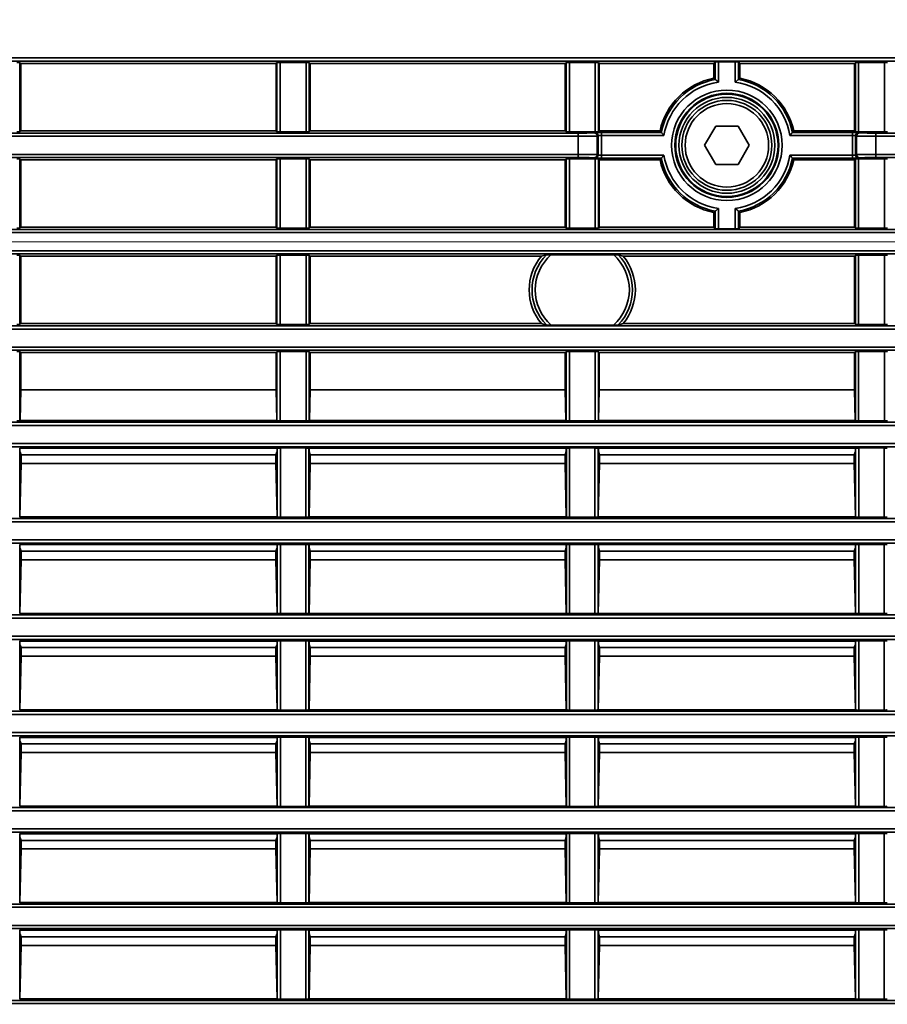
# Model space of a CAD drawing. Header units: millimetres. Extents: x 0 to 1118, y 0 to 864.
# Tile 222 of 250: x 993 to 1010, y 482 to 501. Entities that reach past the tile are written whole.
import ezdxf

# ---------------------------------------------------------------- set-up
doc = ezdxf.new("R2010")
doc.units = ezdxf.units.MM
doc.styles.add('SLDTEXTSTYLE0', font='TXT', dxfattribs={"width": 0.605})
doc.dimstyles.new('SLDDIMSTYLE3', dxfattribs={"dimtxt": 4.233333, "dimasz": 4.572, "dimexe": 0, "dimexo": 0.0625, "dimgap": 1.058333, "dimtad": 0, "dimtih": 1, "dimtoh": 1, "dimdec": 1, "dimlfac": 4, "dimrnd": 1e-09, "dimzin": 4, "dimdsep": 46, "dimtxsty": 'SLDTEXTSTYLE0', "dimsah": 1, "dimcen": 0.09, "dimadec": 0, "dimazin": 1, "dimtfac": 1, "dimtofl": 0, "dimtmove": 0, "dimatfit": 3, "dimfxl": 1, "dimfrac": 2, "dimtolj": 1, "dimtzin": 12, "dimarcsym": 0})

# ---------------------------------------------------------------- blocks, each defined once
blk = doc.blocks.new('_D_21')
at = {"color": 7, "linetype": 'Continuous', "lineweight": 0}
for p, q in [((934.937, 497.024), (1079.54, 497.024)), ((1077.94, 497.024), (1077.94, 476.868)), ((1085.54, 475.898), (1084.084, 475.898)), ((1084.084, 475.898), (1084.084, 469.401)), ((1093.624, 475.898), (1095.079, 475.898)), ((1095.079, 475.898), (1095.079, 469.401)), ((1084.084, 469.401), (1085.54, 469.401)), ((1095.079, 469.401), (1093.624, 469.401)), ((1077.94, 448.274), (1077.94, 468.431)), ((934.937, 448.274), (1079.54, 448.274))]:
    blk.add_line(p, q, dxfattribs=at)
at = {"color": 7, "linetype": 'Continuous', "lineweight": 18}
for points in [[(1077.94, 497.024), (1077.178, 492.452), (1078.702, 492.452)], [(1077.94, 448.274), (1078.702, 452.846), (1077.178, 452.846)]]:
    blk.add_solid(points, dxfattribs=at)
at = {"color": 7, "linetype": 'Continuous', "lineweight": 18, "char_height": 4.2333, "attachment_point": 1, "style": 'SLDTEXTSTYLE0'}
for s, insert in [('3X', (1059.346, 474.858)), ('195.0', (1068.077, 474.858)), ('7.7', (1085.54, 474.858))]:
    blk.add_mtext(s, dxfattribs=dict(at, insert=insert))
blk = doc.blocks.new('_D_28')
at = {"color": 7, "linetype": 'Continuous', "lineweight": 0}
for p, q in [((1025.311, 520.499), (1023.856, 520.499)), ((1023.856, 520.499), (1023.856, 514.002)), ((1033.396, 520.499), (1034.851, 520.499)), ((1034.851, 520.499), (1034.851, 514.002)), ((989.587, 498.624), (989.587, 518.851)), ((1045.837, 498.624), (1045.837, 518.851)), ((989.587, 517.25), (998.149, 517.25)), ((1045.837, 517.25), (1037.275, 517.25)), ((1023.856, 514.002), (1025.311, 514.002)), ((1034.851, 514.002), (1033.396, 514.002))]:
    blk.add_line(p, q, dxfattribs=at)
at = {"color": 7, "linetype": 'Continuous', "lineweight": 18}
for points in [[(989.587, 517.25), (994.159, 516.488), (994.159, 518.012)], [(1045.837, 517.25), (1041.265, 518.012), (1041.265, 516.488)]]:
    blk.add_solid(points, dxfattribs=at)
at = {"color": 7, "linetype": 'Continuous', "lineweight": 18, "char_height": 4.2333, "attachment_point": 1, "style": 'SLDTEXTSTYLE0'}
for s, insert in [('2X', (999.118, 519.459)), ('225.0', (1007.849, 519.459)), ('8.9', (1025.311, 519.459))]:
    blk.add_mtext(s, dxfattribs=dict(at, insert=insert))

msp = doc.modelspace()

# ---------------------------------------------------------------- linework, layer by layer
at = {"color": 7, "linetype": 'Continuous', "lineweight": 35}
for p, q in [((930.212, 500.598), (1048.962, 500.598)), ((1048.962, 500.536), (930.212, 500.536)), ((992.713, 500.509), (992.729, 500.493)), ((992.713, 500.509), (992.713, 499.164)), ((997.695, 500.493), (992.729, 500.493)), ((992.729, 500.493), (992.729, 499.18)), ((997.695, 500.493), (997.711, 500.509)), ((997.695, 499.18), (997.695, 500.493)), ((997.711, 499.164), (997.711, 500.509)), ((997.773, 500.511), (998.276, 500.511)), ((997.773, 500.511), (997.773, 499.163)), ((998.276, 499.163), (998.276, 500.511)), ((998.338, 500.509), (998.354, 500.493)), ((998.338, 500.509), (998.338, 499.164)), ((1003.32, 500.493), (998.354, 500.493)), ((998.354, 500.493), (998.354, 499.18)), ((1003.32, 500.493), (1003.336, 500.509)), ((1003.32, 499.18), (1003.32, 500.493)), ((1003.336, 499.164), (1003.336, 500.509)), ((1003.398, 500.511), (1003.901, 500.511)), ((1003.398, 500.511), (1003.398, 499.163)), ((1003.901, 499.163), (1003.901, 500.511)), ((1003.963, 500.509), (1003.979, 500.493)), ((1003.963, 500.509), (1003.963, 499.164)), ((1006.207, 500.493), (1003.979, 500.493)), ((1003.979, 500.493), (1003.979, 499.18)), ((1006.207, 500.493), (1006.237, 500.523)), ((1006.207, 500.204), (1006.207, 500.493)), ((1006.237, 500.18), (1006.237, 500.523)), ((1006.299, 500.524), (1006.625, 500.524)), ((1006.299, 500.524), (1006.299, 500.126)), ((1006.625, 500.126), (1006.625, 500.524)), ((1006.717, 500.493), (1006.688, 500.523)), ((1006.688, 500.523), (1006.688, 500.18)), ((1008.945, 500.493), (1006.717, 500.493)), ((1006.717, 500.204), (1006.717, 500.493)), ((1008.945, 500.493), (1008.961, 500.509)), ((1008.945, 499.18), (1008.945, 500.493)), ((1008.961, 499.164), (1008.961, 500.509)), ((1009.023, 500.511), (1009.526, 500.511)), ((1009.023, 500.511), (1009.023, 499.163)), ((1009.526, 499.163), (1009.526, 500.511)), ((1006.237, 500.18), (1006.207, 500.204)), ((1006.688, 500.18), (1006.717, 500.204)), ((1006.246, 499.274), (1006.029, 498.899)), ((1006.679, 499.274), (1006.246, 499.274)), ((1006.895, 498.899), (1006.679, 499.274)), ((975.607, 499.138), (1003.567, 499.138)), ((1003.567, 499.075), (975.607, 499.075)), ((992.729, 499.18), (992.713, 499.164)), ((997.695, 499.18), (992.729, 499.18)), ((997.711, 499.164), (997.695, 499.18)), ((998.276, 499.163), (997.773, 499.163)), ((998.354, 499.18), (998.338, 499.164)), ((1003.32, 499.18), (998.354, 499.18)), ((1003.336, 499.164), (1003.32, 499.18)), ((1003.901, 499.163), (1003.398, 499.163)), ((1003.567, 499.138), (1003.567, 499.075)), ((1003.567, 498.723), (1003.567, 499.075)), ((1003.879, 499.143), (1003.897, 499.149)), ((1003.959, 499.086), (1003.941, 499.08)), ((1003.941, 499.08), (1003.941, 498.718)), ((1003.959, 498.712), (1003.959, 499.086)), ((1003.979, 499.18), (1003.963, 499.164)), ((1005.162, 499.18), (1003.979, 499.18)), ((1004.021, 499.151), (1005.186, 499.151)), ((1004.021, 499.088), (1004.021, 499.151)), ((1004.021, 499.088), (1004.021, 498.71)), ((1005.239, 499.088), (1004.021, 499.088)), ((1005.186, 499.151), (1005.162, 499.18)), ((1008.903, 499.088), (1007.685, 499.088)), ((1007.762, 499.18), (1007.738, 499.151)), ((1007.738, 499.151), (1008.903, 499.151)), ((1008.945, 499.18), (1007.762, 499.18)), ((1008.903, 499.151), (1008.903, 499.088)), ((1008.903, 498.71), (1008.903, 499.088)), ((1008.945, 499.18), (1008.961, 499.164)), ((1008.983, 499.08), (1008.965, 499.086)), ((1008.965, 499.086), (1008.965, 498.712)), ((1008.983, 498.718), (1008.983, 499.08)), ((1009.526, 499.163), (1009.023, 499.163)), ((1009.028, 499.149), (1009.045, 499.143)), ((1009.357, 499.138), (1009.357, 499.075)), ((1009.357, 499.138), (1037.317, 499.138)), ((1037.317, 499.075), (1009.357, 499.075)), ((1009.357, 499.075), (1009.357, 498.723)), ((1006.029, 498.899), (1006.246, 498.524)), ((1006.679, 498.524), (1006.895, 498.899)), ((975.607, 498.723), (1003.567, 498.723)), ((1003.567, 498.661), (975.607, 498.661)), ((992.713, 498.634), (992.729, 498.618)), ((992.713, 498.634), (992.713, 497.289)), ((997.695, 498.618), (997.711, 498.634)), ((997.711, 497.289), (997.711, 498.634)), ((997.773, 498.636), (998.276, 498.636)), ((997.773, 498.636), (997.773, 497.288)), ((998.276, 497.288), (998.276, 498.636)), ((998.338, 498.634), (998.354, 498.618)), ((998.338, 498.634), (998.338, 497.289)), ((1003.32, 498.618), (1003.336, 498.634)), ((1003.336, 497.289), (1003.336, 498.634)), ((1003.398, 498.636), (1003.901, 498.636)), ((1003.398, 498.636), (1003.398, 497.288)), ((1003.567, 498.723), (1003.567, 498.661)), ((1003.897, 498.65), (1003.879, 498.655)), ((1003.901, 497.288), (1003.901, 498.636)), ((1003.941, 498.718), (1003.959, 498.712)), ((1003.979, 498.618), (1003.963, 498.634)), ((1003.963, 498.634), (1003.963, 497.289)), ((1004.021, 498.648), (1004.021, 498.71)), ((1004.021, 498.71), (1005.239, 498.71)), ((1005.186, 498.648), (1004.021, 498.648)), ((1005.186, 498.648), (1005.162, 498.618)), ((1007.685, 498.71), (1008.903, 498.71)), ((1007.762, 498.618), (1007.738, 498.648)), ((1008.903, 498.648), (1007.738, 498.648)), ((1008.903, 498.71), (1008.903, 498.648)), ((1008.945, 498.618), (1008.961, 498.634)), ((1008.961, 497.289), (1008.961, 498.634)), ((1008.965, 498.712), (1008.983, 498.718)), ((1009.023, 498.636), (1009.526, 498.636)), ((1009.023, 498.636), (1009.023, 497.288)), ((1009.045, 498.655), (1009.028, 498.65)), ((1009.357, 498.723), (1037.317, 498.723)), ((1009.357, 498.723), (1009.357, 498.661)), ((1037.317, 498.661), (1009.357, 498.661)), ((1009.526, 497.288), (1009.526, 498.636)), ((997.695, 498.618), (992.729, 498.618)), ((992.729, 498.618), (992.729, 497.305)), ((997.695, 497.305), (997.695, 498.618)), ((1003.32, 498.618), (998.354, 498.618)), ((998.354, 498.618), (998.354, 497.305)), ((1003.32, 497.305), (1003.32, 498.618)), ((1005.162, 498.618), (1003.979, 498.618)), ((1003.979, 498.618), (1003.979, 497.305)), ((1006.246, 498.524), (1006.679, 498.524)), ((1008.945, 498.618), (1007.762, 498.618)), ((1008.945, 497.305), (1008.945, 498.618)), ((1006.299, 497.672), (1006.299, 497.275)), ((1006.625, 497.275), (1006.625, 497.672)), ((1006.207, 497.594), (1006.237, 497.618)), ((1006.207, 497.305), (1006.207, 497.594)), ((1006.237, 497.276), (1006.237, 497.618)), ((1006.688, 497.618), (1006.688, 497.276)), ((1006.717, 497.594), (1006.688, 497.618)), ((1006.717, 497.305), (1006.717, 497.594)), ((992.729, 497.305), (992.713, 497.289)), ((997.695, 497.305), (992.729, 497.305)), ((997.711, 497.289), (997.695, 497.305)), ((998.276, 497.288), (997.773, 497.288)), ((998.354, 497.305), (998.338, 497.289)), ((1003.32, 497.305), (998.354, 497.305)), ((1003.336, 497.289), (1003.32, 497.305)), ((1003.901, 497.288), (1003.398, 497.288)), ((1003.979, 497.305), (1003.963, 497.289)), ((1006.207, 497.305), (1003.979, 497.305)), ((1006.207, 497.305), (1006.237, 497.276)), ((1006.717, 497.305), (1006.688, 497.276)), ((1008.945, 497.305), (1006.717, 497.305)), ((1008.961, 497.289), (1008.945, 497.305)), ((1009.526, 497.288), (1009.023, 497.288)), ((1044.662, 497.2), (990.763, 497.2)), ((990.856, 497.263), (1044.568, 497.263)), ((1006.625, 497.275), (1006.299, 497.275)), ((990.763, 496.848), (1044.662, 496.848)), ((1044.568, 496.786), (990.856, 496.786)), ((992.713, 496.759), (992.729, 496.743)), ((992.713, 496.759), (992.713, 495.414)), ((997.695, 496.743), (992.729, 496.743)), ((992.729, 496.743), (992.729, 495.43)), ((997.695, 496.743), (997.711, 496.759)), ((997.695, 495.43), (997.695, 496.743)), ((997.711, 495.414), (997.711, 496.759)), ((997.773, 496.761), (998.276, 496.761)), ((997.773, 496.761), (997.773, 495.413)), ((998.276, 495.413), (998.276, 496.761)), ((998.338, 496.759), (998.354, 496.743)), ((998.338, 496.759), (998.338, 495.414)), ((1002.853, 496.743), (998.354, 496.743)), ((998.354, 496.743), (998.354, 495.43)), ((1002.853, 496.743), (1002.951, 496.77)), ((1004.256, 496.771), (1003.043, 496.771)), ((1004.348, 496.77), (1004.446, 496.743)), ((1008.945, 496.743), (1004.446, 496.743)), ((1008.945, 496.743), (1008.961, 496.759)), ((1008.945, 495.43), (1008.945, 496.743)), ((1008.961, 495.414), (1008.961, 496.759)), ((1009.023, 496.761), (1009.526, 496.761)), ((1009.023, 496.761), (1009.023, 495.413)), ((1009.526, 495.413), (1009.526, 496.761)), ((930.212, 495.388), (1048.962, 495.388)), ((992.729, 495.43), (992.713, 495.414)), ((997.695, 495.43), (992.729, 495.43)), ((997.711, 495.414), (997.695, 495.43)), ((998.276, 495.413), (997.773, 495.413)), ((998.354, 495.43), (998.338, 495.414)), ((1002.853, 495.43), (998.354, 495.43)), ((1002.951, 495.403), (1002.853, 495.43)), ((1003.043, 495.402), (1004.256, 495.402)), ((1004.446, 495.43), (1004.348, 495.403)), ((1008.945, 495.43), (1004.446, 495.43)), ((1008.961, 495.414), (1008.945, 495.43)), ((1009.526, 495.413), (1009.023, 495.413)), ((1048.962, 495.325), (930.212, 495.325)), ((945.687, 494.973), (1048.962, 494.973)), ((1048.962, 494.911), (945.687, 494.911)), ((992.713, 494.884), (992.729, 494.868)), ((992.713, 494.884), (992.713, 493.539)), ((992.729, 494.868), (997.695, 494.868)), ((992.729, 494.141), (992.729, 494.868)), ((997.695, 494.868), (997.711, 494.884)), ((997.695, 494.868), (997.695, 494.141)), ((997.711, 493.539), (997.711, 494.884)), ((997.773, 494.886), (998.276, 494.886)), ((997.773, 494.886), (997.773, 493.538)), ((998.276, 493.538), (998.276, 494.886)), ((998.338, 494.884), (998.354, 494.868)), ((998.338, 494.884), (998.338, 493.539)), ((998.354, 494.868), (1003.32, 494.868)), ((998.354, 494.141), (998.354, 494.868)), ((1003.32, 494.868), (1003.336, 494.884)), ((1003.32, 494.868), (1003.32, 494.141)), ((1003.336, 493.539), (1003.336, 494.884)), ((1003.398, 494.886), (1003.901, 494.886)), ((1003.398, 494.886), (1003.398, 493.538)), ((1003.901, 493.538), (1003.901, 494.886)), ((1003.963, 494.884), (1003.979, 494.868)), ((1003.963, 494.884), (1003.963, 493.539)), ((1003.979, 494.868), (1008.945, 494.868)), ((1003.979, 494.141), (1003.979, 494.868)), ((1008.945, 494.868), (1008.961, 494.884)), ((1008.945, 494.868), (1008.945, 494.141)), ((1008.961, 493.539), (1008.961, 494.884)), ((1009.023, 494.886), (1009.526, 494.886)), ((1009.023, 494.886), (1009.023, 493.538)), ((1009.526, 493.538), (1009.526, 494.886)), ((992.729, 494.141), (992.717, 493.543)), ((992.729, 494.141), (997.695, 494.141)), ((997.707, 493.543), (997.695, 494.141)), ((998.354, 494.141), (998.342, 493.543)), ((998.354, 494.141), (1003.32, 494.141)), ((1003.332, 493.543), (1003.32, 494.141)), ((1003.979, 494.141), (1003.967, 493.543)), ((1003.979, 494.141), (1008.945, 494.141)), ((1008.957, 493.543), (1008.945, 494.141)), ((945.687, 493.513), (1048.962, 493.513)), ((992.717, 493.543), (992.713, 493.539)), ((997.707, 493.543), (992.717, 493.543)), ((997.711, 493.539), (997.707, 493.543)), ((998.276, 493.538), (997.773, 493.538)), ((998.342, 493.543), (998.338, 493.539)), ((1003.332, 493.543), (998.342, 493.543)), ((1003.336, 493.539), (1003.332, 493.543)), ((1003.901, 493.538), (1003.398, 493.538)), ((1003.967, 493.543), (1003.963, 493.539)), ((1008.957, 493.543), (1003.967, 493.543)), ((1008.961, 493.539), (1008.957, 493.543)), ((1009.526, 493.538), (1009.023, 493.538)), ((1048.962, 493.45), (945.687, 493.45)), ((967.437, 493.098), (1048.962, 493.098)), ((1048.962, 493.036), (967.437, 493.036)), ((992.707, 493.009), (992.712, 493.005)), ((992.707, 493.009), (992.707, 491.664)), ((997.712, 493.005), (992.712, 493.005)), ((992.712, 492.953), (992.712, 493.005)), ((992.712, 492.94), (992.712, 492.953)), ((992.733, 492.877), (992.712, 492.94)), ((997.691, 492.877), (997.712, 492.94)), ((997.712, 493.005), (997.717, 493.009)), ((997.712, 493.005), (997.712, 492.953)), ((997.712, 492.953), (997.712, 492.94)), ((997.717, 491.664), (997.717, 493.009)), ((997.779, 493.011), (998.27, 493.011)), ((997.779, 493.011), (997.779, 491.663)), ((998.27, 491.663), (998.27, 493.011)), ((998.332, 493.009), (998.337, 493.005)), ((998.332, 493.009), (998.332, 491.664)), ((1003.337, 493.005), (998.337, 493.005)), ((998.337, 492.953), (998.337, 493.005)), ((998.337, 492.94), (998.337, 492.953)), ((998.358, 492.877), (998.337, 492.94)), ((1003.316, 492.877), (1003.337, 492.94)), ((1003.337, 493.005), (1003.342, 493.009)), ((1003.337, 493.005), (1003.337, 492.953)), ((1003.337, 492.953), (1003.337, 492.94)), ((1003.342, 491.664), (1003.342, 493.009)), ((1003.404, 493.011), (1003.895, 493.011)), ((1003.404, 493.011), (1003.404, 491.663)), ((1003.895, 491.663), (1003.895, 493.011)), ((1003.957, 493.009), (1003.962, 493.005)), ((1003.957, 493.009), (1003.957, 491.664)), ((1008.962, 493.005), (1003.962, 493.005)), ((1003.962, 492.953), (1003.962, 493.005)), ((1003.962, 492.94), (1003.962, 492.953)), ((1003.983, 492.877), (1003.962, 492.94)), ((1008.941, 492.877), (1008.962, 492.94)), ((1008.962, 493.005), (1008.967, 493.009)), ((1008.962, 493.005), (1008.962, 492.953)), ((1008.962, 492.953), (1008.962, 492.94)), ((1008.967, 491.664), (1008.967, 493.009)), ((1009.029, 493.011), (1009.52, 493.011)), ((1009.029, 493.011), (1009.029, 491.663)), ((1009.52, 491.663), (1009.52, 493.011)), ((992.733, 492.709), (992.711, 491.668)), ((992.733, 492.877), (992.733, 492.709)), ((997.691, 492.877), (992.733, 492.877)), ((997.691, 492.709), (992.733, 492.709)), ((997.691, 492.709), (997.691, 492.877)), ((997.713, 491.668), (997.691, 492.709)), ((998.358, 492.709), (998.336, 491.668)), ((998.358, 492.877), (998.358, 492.709)), ((1003.316, 492.877), (998.358, 492.877)), ((1003.316, 492.709), (998.358, 492.709)), ((1003.316, 492.709), (1003.316, 492.877)), ((1003.338, 491.668), (1003.316, 492.709)), ((1003.983, 492.709), (1003.961, 491.668)), ((1003.983, 492.877), (1003.983, 492.709)), ((1008.941, 492.877), (1003.983, 492.877)), ((1008.941, 492.709), (1003.983, 492.709)), ((1008.941, 492.709), (1008.941, 492.877)), ((1008.963, 491.668), (1008.941, 492.709)), ((967.437, 491.638), (1048.962, 491.638)), ((1048.962, 491.575), (967.437, 491.575)), ((992.711, 491.668), (992.707, 491.664)), ((997.713, 491.668), (992.711, 491.668)), ((997.717, 491.664), (997.713, 491.668)), ((998.27, 491.663), (997.779, 491.663)), ((998.336, 491.668), (998.332, 491.664)), ((1003.338, 491.668), (998.336, 491.668)), ((1003.342, 491.664), (1003.338, 491.668)), ((1003.895, 491.663), (1003.404, 491.663)), ((1003.961, 491.668), (1003.957, 491.664)), ((1008.963, 491.668), (1003.961, 491.668)), ((1008.967, 491.664), (1008.963, 491.668)), ((1009.52, 491.663), (1009.029, 491.663)), ((967.249, 491.223), (1048.962, 491.223)), ((1048.962, 491.161), (967.249, 491.161)), ((992.707, 491.134), (992.712, 491.13)), ((992.707, 491.134), (992.707, 489.789)), ((997.712, 491.13), (992.712, 491.13)), ((992.712, 491.078), (992.712, 491.13)), ((992.712, 491.065), (992.712, 491.078)), ((992.733, 491.002), (992.712, 491.065)), ((992.733, 491.002), (992.733, 490.834)), ((997.691, 491.002), (992.733, 491.002)), ((997.691, 491.002), (997.712, 491.065)), ((997.691, 490.834), (997.691, 491.002)), ((997.712, 491.13), (997.717, 491.134)), ((997.712, 491.13), (997.712, 491.078)), ((997.712, 491.078), (997.712, 491.065)), ((997.717, 489.789), (997.717, 491.134)), ((997.779, 491.136), (998.27, 491.136)), ((997.779, 491.136), (997.779, 489.788)), ((998.27, 489.788), (998.27, 491.136)), ((998.332, 491.134), (998.337, 491.13)), ((998.332, 491.134), (998.332, 489.789)), ((1003.337, 491.13), (998.337, 491.13)), ((998.337, 491.078), (998.337, 491.13)), ((998.337, 491.065), (998.337, 491.078)), ((998.358, 491.002), (998.337, 491.065)), ((998.358, 491.002), (998.358, 490.834)), ((1003.316, 491.002), (998.358, 491.002)), ((1003.316, 491.002), (1003.337, 491.065)), ((1003.316, 490.834), (1003.316, 491.002)), ((1003.337, 491.13), (1003.342, 491.134)), ((1003.337, 491.13), (1003.337, 491.078)), ((1003.337, 491.078), (1003.337, 491.065)), ((1003.342, 489.789), (1003.342, 491.134)), ((1003.404, 491.136), (1003.895, 491.136)), ((1003.404, 491.136), (1003.404, 489.788)), ((1003.895, 489.788), (1003.895, 491.136)), ((1003.957, 491.134), (1003.962, 491.13)), ((1003.957, 491.134), (1003.957, 489.789)), ((1008.962, 491.13), (1003.962, 491.13)), ((1003.962, 491.078), (1003.962, 491.13)), ((1003.962, 491.065), (1003.962, 491.078)), ((1003.983, 491.002), (1003.962, 491.065)), ((1003.983, 491.002), (1003.983, 490.834)), ((1008.941, 491.002), (1003.983, 491.002)), ((1008.941, 491.002), (1008.962, 491.065)), ((1008.941, 490.834), (1008.941, 491.002)), ((1008.962, 491.13), (1008.967, 491.134)), ((1008.962, 491.13), (1008.962, 491.078)), ((1008.962, 491.078), (1008.962, 491.065)), ((1008.967, 489.789), (1008.967, 491.134)), ((1009.029, 491.136), (1009.52, 491.136)), ((1009.029, 491.136), (1009.029, 489.788)), ((1009.52, 489.788), (1009.52, 491.136)), ((992.733, 490.834), (992.711, 489.793)), ((997.691, 490.834), (992.733, 490.834)), ((997.713, 489.793), (997.691, 490.834)), ((998.358, 490.834), (998.336, 489.793)), ((1003.316, 490.834), (998.358, 490.834)), ((1003.338, 489.793), (1003.316, 490.834)), ((1003.983, 490.834), (1003.961, 489.793)), ((1008.941, 490.834), (1003.983, 490.834)), ((1008.963, 489.793), (1008.941, 490.834)), ((945.687, 489.763), (1048.962, 489.763)), ((1048.962, 489.7), (945.687, 489.7)), ((992.711, 489.793), (992.707, 489.789)), ((997.713, 489.793), (992.711, 489.793)), ((997.717, 489.789), (997.713, 489.793)), ((998.27, 489.788), (997.779, 489.788)), ((998.336, 489.793), (998.332, 489.789)), ((1003.338, 489.793), (998.336, 489.793)), ((1003.342, 489.789), (1003.338, 489.793)), ((1003.895, 489.788), (1003.404, 489.788)), ((1003.961, 489.793), (1003.957, 489.789)), ((1008.963, 489.793), (1003.961, 489.793)), ((1008.967, 489.789), (1008.963, 489.793)), ((1009.52, 489.788), (1009.029, 489.788)), ((930.212, 489.348), (1048.962, 489.348)), ((1048.962, 489.286), (930.212, 489.286)), ((992.707, 489.259), (992.712, 489.255)), ((992.707, 489.259), (992.707, 487.914)), ((997.712, 489.255), (992.712, 489.255)), ((992.712, 489.203), (992.712, 489.255)), ((997.712, 489.255), (997.717, 489.259)), ((997.712, 489.255), (997.712, 489.203)), ((997.717, 487.914), (997.717, 489.259)), ((997.779, 489.261), (998.27, 489.261)), ((997.779, 489.261), (997.779, 487.913)), ((998.27, 487.913), (998.27, 489.261)), ((998.332, 489.259), (998.337, 489.255)), ((998.332, 489.259), (998.332, 487.914)), ((1003.337, 489.255), (998.337, 489.255)), ((998.337, 489.203), (998.337, 489.255)), ((1003.337, 489.255), (1003.342, 489.259)), ((1003.337, 489.255), (1003.337, 489.203)), ((1003.342, 487.914), (1003.342, 489.259)), ((1003.404, 489.261), (1003.895, 489.261)), ((1003.404, 489.261), (1003.404, 487.913)), ((1003.895, 487.913), (1003.895, 489.261)), ((1003.957, 489.259), (1003.962, 489.255)), ((1003.957, 489.259), (1003.957, 487.914)), ((1008.962, 489.255), (1003.962, 489.255)), ((1003.962, 489.203), (1003.962, 489.255)), ((1008.962, 489.255), (1008.967, 489.259)), ((1008.962, 489.255), (1008.962, 489.203)), ((1008.967, 487.914), (1008.967, 489.259)), ((1009.029, 489.261), (1009.52, 489.261)), ((1009.029, 489.261), (1009.029, 487.913)), ((1009.52, 487.913), (1009.52, 489.261)), ((992.712, 489.19), (992.712, 489.203)), ((992.733, 489.127), (992.712, 489.19)), ((992.733, 489.127), (992.733, 488.959)), ((997.691, 489.127), (992.733, 489.127)), ((997.691, 489.127), (997.712, 489.19)), ((997.691, 488.959), (997.691, 489.127)), ((997.712, 489.203), (997.712, 489.19)), ((998.337, 489.19), (998.337, 489.203)), ((998.358, 489.127), (998.337, 489.19)), ((998.358, 489.127), (998.358, 488.959)), ((1003.316, 489.127), (998.358, 489.127)), ((1003.316, 489.127), (1003.337, 489.19)), ((1003.316, 488.959), (1003.316, 489.127)), ((1003.337, 489.203), (1003.337, 489.19)), ((1003.962, 489.19), (1003.962, 489.203)), ((1003.983, 489.127), (1003.962, 489.19)), ((1003.983, 489.127), (1003.983, 488.959)), ((1008.941, 489.127), (1003.983, 489.127)), ((1008.941, 489.127), (1008.962, 489.19)), ((1008.941, 488.959), (1008.941, 489.127)), ((1008.962, 489.203), (1008.962, 489.19)), ((992.733, 488.959), (992.711, 487.918)), ((997.691, 488.959), (992.733, 488.959)), ((997.713, 487.918), (997.691, 488.959)), ((998.358, 488.959), (998.336, 487.918)), ((1003.316, 488.959), (998.358, 488.959)), ((1003.338, 487.918), (1003.316, 488.959)), ((1003.983, 488.959), (1003.961, 487.918)), ((1008.941, 488.959), (1003.983, 488.959)), ((1008.963, 487.918), (1008.941, 488.959)), ((992.711, 487.918), (992.707, 487.914)), ((997.713, 487.918), (992.711, 487.918)), ((997.717, 487.914), (997.713, 487.918)), ((998.27, 487.913), (997.779, 487.913)), ((998.336, 487.918), (998.332, 487.914)), ((1003.338, 487.918), (998.336, 487.918)), ((1003.342, 487.914), (1003.338, 487.918)), ((1003.895, 487.913), (1003.404, 487.913)), ((1003.961, 487.918), (1003.957, 487.914)), ((1008.963, 487.918), (1003.961, 487.918)), ((1008.967, 487.914), (1008.963, 487.918)), ((1009.52, 487.913), (1009.029, 487.913)), ((930.212, 487.888), (1048.962, 487.888)), ((1048.962, 487.825), (930.212, 487.825)), ((930.212, 487.473), (1048.962, 487.473)), ((1048.962, 487.411), (930.212, 487.411)), ((992.707, 487.384), (992.712, 487.38)), ((992.707, 487.384), (992.707, 486.039)), ((997.712, 487.38), (992.712, 487.38)), ((992.712, 487.328), (992.712, 487.38)), ((992.712, 487.315), (992.712, 487.328)), ((997.712, 487.38), (997.717, 487.384)), ((997.712, 487.38), (997.712, 487.328)), ((997.712, 487.328), (997.712, 487.315)), ((997.717, 486.039), (997.717, 487.384)), ((997.779, 487.386), (998.27, 487.386)), ((997.779, 487.386), (997.779, 486.038)), ((998.27, 486.038), (998.27, 487.386)), ((998.332, 487.384), (998.337, 487.38)), ((998.332, 487.384), (998.332, 486.039)), ((1003.337, 487.38), (998.337, 487.38)), ((998.337, 487.328), (998.337, 487.38)), ((998.337, 487.315), (998.337, 487.328)), ((1003.337, 487.38), (1003.342, 487.384)), ((1003.337, 487.38), (1003.337, 487.328)), ((1003.337, 487.328), (1003.337, 487.315)), ((1003.342, 486.039), (1003.342, 487.384)), ((1003.404, 487.386), (1003.895, 487.386)), ((1003.404, 487.386), (1003.404, 486.038)), ((1003.895, 486.038), (1003.895, 487.386)), ((1003.957, 487.384), (1003.962, 487.38)), ((1003.957, 487.384), (1003.957, 486.039)), ((1008.962, 487.38), (1003.962, 487.38)), ((1003.962, 487.328), (1003.962, 487.38)), ((1003.962, 487.315), (1003.962, 487.328)), ((1008.962, 487.38), (1008.967, 487.384)), ((1008.962, 487.38), (1008.962, 487.328)), ((1008.962, 487.328), (1008.962, 487.315)), ((1008.967, 486.039), (1008.967, 487.384)), ((1009.029, 487.386), (1009.52, 487.386)), ((1009.029, 487.386), (1009.029, 486.038)), ((1009.52, 486.038), (1009.52, 487.386)), ((992.733, 487.252), (992.712, 487.315)), ((992.733, 487.252), (992.733, 487.084)), ((997.691, 487.252), (992.733, 487.252)), ((997.691, 487.252), (997.712, 487.315)), ((997.691, 487.084), (997.691, 487.252)), ((998.358, 487.252), (998.337, 487.315)), ((998.358, 487.252), (998.358, 487.084)), ((1003.316, 487.252), (998.358, 487.252)), ((1003.316, 487.252), (1003.337, 487.315)), ((1003.316, 487.084), (1003.316, 487.252)), ((1003.983, 487.252), (1003.962, 487.315)), ((1003.983, 487.252), (1003.983, 487.084)), ((1008.941, 487.252), (1003.983, 487.252)), ((1008.941, 487.252), (1008.962, 487.315)), ((1008.941, 487.084), (1008.941, 487.252)), ((992.733, 487.084), (992.711, 486.043)), ((997.691, 487.084), (992.733, 487.084)), ((997.713, 486.043), (997.691, 487.084)), ((998.358, 487.084), (998.336, 486.043)), ((1003.316, 487.084), (998.358, 487.084)), ((1003.338, 486.043), (1003.316, 487.084)), ((1003.983, 487.084), (1003.961, 486.043)), ((1008.941, 487.084), (1003.983, 487.084)), ((1008.963, 486.043), (1008.941, 487.084)), ((930.212, 486.013), (1048.962, 486.013)), ((992.711, 486.043), (992.707, 486.039)), ((997.713, 486.043), (992.711, 486.043)), ((997.717, 486.039), (997.713, 486.043)), ((998.27, 486.038), (997.779, 486.038)), ((998.336, 486.043), (998.332, 486.039)), ((1003.338, 486.043), (998.336, 486.043)), ((1003.342, 486.039), (1003.338, 486.043)), ((1003.895, 486.038), (1003.404, 486.038)), ((1003.961, 486.043), (1003.957, 486.039)), ((1008.963, 486.043), (1003.961, 486.043)), ((1008.967, 486.039), (1008.963, 486.043)), ((1009.52, 486.038), (1009.029, 486.038)), ((1048.962, 485.95), (930.212, 485.95)), ((930.212, 485.598), (1048.962, 485.598)), ((1048.962, 485.536), (930.212, 485.536)), ((992.707, 485.509), (992.712, 485.505)), ((992.707, 485.509), (992.707, 484.164)), ((997.712, 485.505), (992.712, 485.505)), ((992.712, 485.453), (992.712, 485.505)), ((992.712, 485.44), (992.712, 485.453)), ((992.733, 485.377), (992.712, 485.44)), ((997.691, 485.377), (997.712, 485.44)), ((997.712, 485.505), (997.717, 485.509)), ((997.712, 485.505), (997.712, 485.453)), ((997.712, 485.453), (997.712, 485.44)), ((997.717, 484.164), (997.717, 485.509)), ((997.779, 485.511), (998.27, 485.511)), ((997.779, 485.511), (997.779, 484.163)), ((998.27, 484.163), (998.27, 485.511)), ((998.332, 485.509), (998.337, 485.505)), ((998.332, 485.509), (998.332, 484.164)), ((1003.337, 485.505), (998.337, 485.505)), ((998.337, 485.453), (998.337, 485.505)), ((998.337, 485.44), (998.337, 485.453)), ((998.358, 485.377), (998.337, 485.44)), ((1003.316, 485.377), (1003.337, 485.44)), ((1003.337, 485.505), (1003.342, 485.509)), ((1003.337, 485.505), (1003.337, 485.453)), ((1003.337, 485.453), (1003.337, 485.44)), ((1003.342, 484.164), (1003.342, 485.509)), ((1003.404, 485.511), (1003.895, 485.511)), ((1003.404, 485.511), (1003.404, 484.163)), ((1003.895, 484.163), (1003.895, 485.511)), ((1003.957, 485.509), (1003.962, 485.505)), ((1003.957, 485.509), (1003.957, 484.164)), ((1008.962, 485.505), (1003.962, 485.505)), ((1003.962, 485.453), (1003.962, 485.505)), ((1003.962, 485.44), (1003.962, 485.453)), ((1003.983, 485.377), (1003.962, 485.44)), ((1008.941, 485.377), (1008.962, 485.44)), ((1008.962, 485.505), (1008.967, 485.509)), ((1008.962, 485.505), (1008.962, 485.453)), ((1008.962, 485.453), (1008.962, 485.44)), ((1008.967, 484.164), (1008.967, 485.509)), ((1009.029, 485.511), (1009.52, 485.511)), ((1009.029, 485.511), (1009.029, 484.163)), ((1009.52, 484.163), (1009.52, 485.511)), ((992.733, 485.377), (992.733, 485.209)), ((997.691, 485.377), (992.733, 485.377)), ((997.691, 485.209), (997.691, 485.377)), ((998.358, 485.377), (998.358, 485.209)), ((1003.316, 485.377), (998.358, 485.377)), ((1003.316, 485.209), (1003.316, 485.377)), ((1003.983, 485.377), (1003.983, 485.209)), ((1008.941, 485.377), (1003.983, 485.377)), ((1008.941, 485.209), (1008.941, 485.377)), ((992.733, 485.209), (992.711, 484.168)), ((997.691, 485.209), (992.733, 485.209)), ((997.713, 484.168), (997.691, 485.209)), ((998.358, 485.209), (998.336, 484.168)), ((1003.316, 485.209), (998.358, 485.209)), ((1003.338, 484.168), (1003.316, 485.209)), ((1003.983, 485.209), (1003.961, 484.168)), ((1008.941, 485.209), (1003.983, 485.209)), ((1008.963, 484.168), (1008.941, 485.209)), ((930.212, 484.138), (1048.962, 484.138)), ((1048.962, 484.075), (930.212, 484.075)), ((992.711, 484.168), (992.707, 484.164)), ((997.713, 484.168), (992.711, 484.168)), ((997.717, 484.164), (997.713, 484.168)), ((998.27, 484.163), (997.779, 484.163)), ((998.336, 484.168), (998.332, 484.164)), ((1003.338, 484.168), (998.336, 484.168)), ((1003.342, 484.164), (1003.338, 484.168)), ((1003.895, 484.163), (1003.404, 484.163)), ((1003.961, 484.168), (1003.957, 484.164)), ((1008.963, 484.168), (1003.961, 484.168)), ((1008.967, 484.164), (1008.963, 484.168)), ((1009.52, 484.163), (1009.029, 484.163)), ((930.212, 483.723), (1048.962, 483.723)), ((1048.962, 483.661), (930.212, 483.661)), ((992.707, 483.634), (992.712, 483.63)), ((992.707, 483.634), (992.707, 482.289)), ((997.712, 483.63), (992.712, 483.63)), ((992.712, 483.578), (992.712, 483.63)), ((992.712, 483.565), (992.712, 483.578)), ((992.733, 483.502), (992.712, 483.565)), ((992.733, 483.502), (992.733, 483.334)), ((997.691, 483.502), (992.733, 483.502)), ((997.691, 483.502), (997.712, 483.565)), ((997.691, 483.334), (997.691, 483.502)), ((997.712, 483.63), (997.717, 483.634)), ((997.712, 483.63), (997.712, 483.578)), ((997.712, 483.578), (997.712, 483.565)), ((997.717, 482.289), (997.717, 483.634)), ((997.779, 483.636), (998.27, 483.636)), ((997.779, 483.636), (997.779, 482.288)), ((998.27, 482.288), (998.27, 483.636)), ((998.332, 483.634), (998.337, 483.63)), ((998.332, 483.634), (998.332, 482.289)), ((1003.337, 483.63), (998.337, 483.63)), ((998.337, 483.578), (998.337, 483.63)), ((998.337, 483.565), (998.337, 483.578)), ((998.358, 483.502), (998.337, 483.565)), ((998.358, 483.502), (998.358, 483.334)), ((1003.316, 483.502), (998.358, 483.502)), ((1003.316, 483.502), (1003.337, 483.565)), ((1003.316, 483.334), (1003.316, 483.502)), ((1003.337, 483.63), (1003.342, 483.634)), ((1003.337, 483.63), (1003.337, 483.578)), ((1003.337, 483.578), (1003.337, 483.565)), ((1003.342, 482.289), (1003.342, 483.634)), ((1003.404, 483.636), (1003.895, 483.636)), ((1003.404, 483.636), (1003.404, 482.288)), ((1003.895, 482.288), (1003.895, 483.636)), ((1003.957, 483.634), (1003.962, 483.63)), ((1003.957, 483.634), (1003.957, 482.289)), ((1008.962, 483.63), (1003.962, 483.63)), ((1003.962, 483.578), (1003.962, 483.63)), ((1003.962, 483.565), (1003.962, 483.578)), ((1003.983, 483.502), (1003.962, 483.565)), ((1003.983, 483.502), (1003.983, 483.334)), ((1008.941, 483.502), (1003.983, 483.502)), ((1008.941, 483.502), (1008.962, 483.565)), ((1008.941, 483.334), (1008.941, 483.502)), ((1008.962, 483.63), (1008.967, 483.634)), ((1008.962, 483.63), (1008.962, 483.578)), ((1008.962, 483.578), (1008.962, 483.565)), ((1008.967, 482.289), (1008.967, 483.634)), ((1009.029, 483.636), (1009.52, 483.636)), ((1009.029, 483.636), (1009.029, 482.288)), ((1009.52, 482.288), (1009.52, 483.636)), ((992.733, 483.334), (992.711, 482.293)), ((997.691, 483.334), (992.733, 483.334)), ((997.713, 482.293), (997.691, 483.334)), ((998.358, 483.334), (998.336, 482.293)), ((1003.316, 483.334), (998.358, 483.334)), ((1003.338, 482.293), (1003.316, 483.334)), ((1003.983, 483.334), (1003.961, 482.293)), ((1008.941, 483.334), (1003.983, 483.334)), ((1008.963, 482.293), (1008.941, 483.334)), ((930.212, 482.263), (1048.962, 482.263)), ((1048.962, 482.2), (930.212, 482.2)), ((992.711, 482.293), (992.707, 482.289)), ((997.713, 482.293), (992.711, 482.293)), ((997.717, 482.289), (997.713, 482.293)), ((998.27, 482.288), (997.779, 482.288)), ((998.336, 482.293), (998.332, 482.289)), ((1003.338, 482.293), (998.336, 482.293)), ((1003.342, 482.289), (1003.338, 482.293)), ((1003.895, 482.288), (1003.404, 482.288)), ((1003.961, 482.293), (1003.957, 482.289)), ((1008.963, 482.293), (1003.961, 482.293)), ((1008.967, 482.289), (1008.963, 482.293)), ((1009.52, 482.288), (1009.029, 482.288))]:
    msp.add_line(p, q, dxfattribs=at)
for radius in [1.075, 1.012, 0.995, 0.933, 0.875, 0.812]:
    msp.add_circle((1006.462, 498.899), radius, dxfattribs=at)
for centre, radius, start, end in [((1006.462, 498.899), 1.33, 101.0521, 167.7962), ((1006.462, 498.899), 1.3, 99.9845, 168.842), ((1006.462, 498.899), 1.3, 11.158, 80.0155), ((1006.462, 498.899), 1.33, 12.2038, 78.9479), ((1006.462, 498.899), 1.238, 97.5654, 171.2104), ((1006.462, 498.899), 1.238, 8.7896, 82.4346), ((1003.879, 499.08), 0.0625, 0.0264, 89.9038), ((1003.896, 499.086), 0.0625, 0.0264, 89.9038), ((1009.028, 499.086), 0.0625, 90.0962, 179.9736), ((1009.045, 499.08), 0.0625, 90.0962, 179.9736), ((1003.879, 498.718), 0.0625, 270.0962, 359.9736), ((1003.896, 498.712), 0.0625, 270.0962, 359.9736), ((1006.462, 498.899), 1.3, 191.158, 260.0155), ((1006.462, 498.899), 1.238, 188.7896, 262.4346), ((1006.462, 498.899), 1.238, 277.5654, 351.2104), ((1006.462, 498.899), 1.3, 279.9845, 348.842), ((1009.028, 498.712), 0.0625, 180.0264, 269.9038), ((1009.045, 498.718), 0.0625, 180.0264, 269.9038), ((1006.462, 498.899), 1.33, 192.2038, 258.9479), ((1006.462, 498.899), 1.33, 281.0521, 347.7962), ((1003.65, 496.087), 1.032, 140.5025, 219.4975), ((1003.65, 496.087), 0.977, 135.609, 224.391), ((1003.65, 496.087), 0.915, 131.5425, 228.4575), ((1003.65, 496.087), 0.915, 311.5425, 48.4575), ((1003.65, 496.087), 0.977, 315.609, 44.391), ((1003.65, 496.087), 1.032, 320.5025, 39.4975)]:
    msp.add_arc(centre, radius, start, end, dxfattribs=at)
for centre, major_axis, ratio, start_param, end_param in [((992.651, 500.509), (0.0625, 0), 0.017455, 0.017453, 1.570796), ((997.773, 500.509), (0.0625, 0), 0.017455, 1.570796, 3.124139), ((998.276, 500.509), (0.0625, 0), 0.017455, 0.017453, 1.570796), ((1003.398, 500.509), (0.0625, 0), 0.017455, 1.570796, 3.124139), ((1003.901, 500.509), (0.0625, 0), 0.017455, 0.017453, 1.570796), ((1006.299, 500.523), (0.0625, 0), 0.017455, 1.570796, 3.124139), ((1006.625, 500.523), (0.0625, 0), 0.017455, 0.017453, 1.570796), ((1009.023, 500.509), (0.0625, 0), 0.017455, 1.570796, 3.124139), ((1009.526, 500.509), (0.0625, 0), 0.017455, 0.017453, 1.570796), ((992.651, 499.164), (0.0625, 0), 0.017455, 4.712389, 6.265732), ((997.773, 499.164), (0.0625, 0), 0.017455, 3.159046, 4.712389), ((998.276, 499.164), (0.0625, 0), 0.017455, 4.712389, 6.265732), ((1003.398, 499.164), (0.0625, 0), 0.017455, 3.159046, 4.712389), ((1003.567, 499.143), (0.312, 0), 0.017455, 4.712389, 6.230825), ((1003.567, 499.081), (0.375, 0), 0.014546, 4.712389, 6.230825), ((1004.021, 499.149), (0.125, 0), 0.017455, 1.570796, 3.089233), ((1003.901, 499.164), (0.0625, 0), 0.017455, 4.712389, 6.265732), ((1004.021, 499.086), (0.0625, 0), 0.03491, 1.570796, 3.089233), ((1008.903, 499.149), (0.125, 0), 0.017455, 0.05236, 1.570796), ((1008.903, 499.086), (0.0625, 0), 0.03491, 0.05236, 1.570796), ((1009.023, 499.164), (0.0625, 0), 0.017455, 3.159046, 4.712389), ((1009.357, 499.081), (0.375, 0), 0.014546, 3.193953, 4.712389), ((1009.357, 499.143), (0.312, 0), 0.017455, 3.193953, 4.712389), ((1009.526, 499.164), (0.0625, 0), 0.017455, 4.712389, 6.265732), ((992.651, 498.634), (0.0625, 0), 0.017455, 0.017453, 1.570796), ((997.773, 498.634), (0.0625, 0), 0.017455, 1.570796, 3.124139), ((998.276, 498.634), (0.0625, 0), 0.017455, 0.017453, 1.570796), ((1003.398, 498.634), (0.0625, 0), 0.017455, 1.570796, 3.124139), ((1003.567, 498.718), (0.375, 0), 0.014546, 0.05236, 1.570796), ((1003.567, 498.655), (0.312, 0), 0.017455, 0.05236, 1.570796), ((1004.021, 498.65), (0.125, 0), 0.017455, 3.193953, 4.712389), ((1003.901, 498.634), (0.0625, 0), 0.017455, 0.017453, 1.570796), ((1004.021, 498.712), (0.0625, 0), 0.03491, 3.193953, 4.712389), ((1008.903, 498.712), (0.0625, 0), 0.03491, 4.712389, 6.230825), ((1008.903, 498.65), (0.125, 0), 0.017455, 4.712389, 6.230825), ((1009.023, 498.634), (0.0625, 0), 0.017455, 1.570796, 3.124139), ((1009.357, 498.718), (0.375, 0), 0.014546, 1.570796, 3.089233), ((1009.357, 498.655), (0.312, 0), 0.017455, 1.570796, 3.089233), ((1009.526, 498.634), (0.0625, 0), 0.017455, 0.017453, 1.570796), ((992.651, 497.289), (0.0625, 0), 0.017455, 4.712389, 6.265732), ((997.773, 497.289), (0.0625, 0), 0.017455, 3.159046, 4.712389), ((998.276, 497.289), (0.0625, 0), 0.017455, 4.712389, 6.265732), ((1003.398, 497.289), (0.0625, 0), 0.017455, 3.159046, 4.712389), ((1003.901, 497.289), (0.0625, 0), 0.017455, 4.712389, 6.265732), ((1009.023, 497.289), (0.0625, 0), 0.017455, 3.159046, 4.712389), ((1009.526, 497.289), (0.0625, 0), 0.017455, 4.712389, 6.265732), ((1006.299, 497.276), (0.0625, 0), 0.017455, 3.159046, 4.712389), ((1006.625, 497.276), (0.0625, 0), 0.017455, 4.712389, 6.265732), ((992.651, 496.759), (0.0625, 0), 0.017455, 0.017453, 1.570796), ((997.773, 496.759), (0.0625, 0), 0.017455, 1.570796, 3.124139), ((998.276, 496.759), (0.0625, 0), 0.017455, 0.017453, 1.570796), ((1009.023, 496.759), (0.0625, 0), 0.017455, 1.570796, 3.124139), ((1009.526, 496.759), (0.0625, 0), 0.017455, 0.017453, 1.570796), ((992.651, 495.414), (0.0625, 0), 0.017455, 4.712389, 6.265732), ((997.773, 495.414), (0.0625, 0), 0.017455, 3.159046, 4.712389), ((998.276, 495.414), (0.0625, 0), 0.017455, 4.712389, 6.265732), ((1009.023, 495.414), (0.0625, 0), 0.017455, 3.159046, 4.712389), ((1009.526, 495.414), (0.0625, 0), 0.017455, 4.712389, 6.265732), ((992.651, 494.884), (0.0625, 0), 0.017455, 0.017453, 1.570796), ((997.773, 494.884), (0.0625, 0), 0.017455, 1.570796, 3.124139), ((998.276, 494.884), (0.0625, 0), 0.017455, 0.017453, 1.570796), ((1003.398, 494.884), (0.0625, 0), 0.017455, 1.570796, 3.124139), ((1003.901, 494.884), (0.0625, 0), 0.017455, 0.017453, 1.570796), ((1009.023, 494.884), (0.0625, 0), 0.017455, 1.570796, 3.124139), ((1009.526, 494.884), (0.0625, 0), 0.017455, 0.017453, 1.570796), ((992.651, 493.539), (0.0625, 0), 0.017455, 4.712389, 6.265732), ((997.773, 493.539), (0.0625, 0), 0.017455, 3.159046, 4.712389), ((998.276, 493.539), (0.0625, 0), 0.017455, 4.712389, 6.265732), ((1003.398, 493.539), (0.0625, 0), 0.017455, 3.159046, 4.712389), ((1003.901, 493.539), (0.0625, 0), 0.017455, 4.712389, 6.265732), ((1009.023, 493.539), (0.0625, 0), 0.017455, 3.159046, 4.712389), ((1009.526, 493.539), (0.0625, 0), 0.017455, 4.712389, 6.265732), ((997.779, 493.009), (0.0625, 0), 0.017455, 1.570796, 3.124139), ((998.27, 493.009), (0.0625, 0), 0.017455, 0.017453, 1.570796), ((1003.404, 493.009), (0.0625, 0), 0.017455, 1.570796, 3.124139), ((1003.895, 493.009), (0.0625, 0), 0.017455, 0.017453, 1.570796), ((1009.029, 493.009), (0.0625, 0), 0.017455, 1.570796, 3.124139), ((1009.52, 493.009), (0.0625, 0), 0.017455, 0.017453, 1.570796), ((997.779, 491.664), (0.0625, 0), 0.017455, 3.159046, 4.712389), ((998.27, 491.664), (0.0625, 0), 0.017455, 4.712389, 6.265732), ((1003.404, 491.664), (0.0625, 0), 0.017455, 3.159046, 4.712389), ((1003.895, 491.664), (0.0625, 0), 0.017455, 4.712389, 6.265732), ((1009.029, 491.664), (0.0625, 0), 0.017455, 3.159046, 4.712389), ((1009.52, 491.664), (0.0625, 0), 0.017455, 4.712389, 6.265732), ((997.779, 491.134), (0.0625, 0), 0.017455, 1.570796, 3.124139), ((998.27, 491.134), (0.0625, 0), 0.017455, 0.017453, 1.570796), ((1003.404, 491.134), (0.0625, 0), 0.017455, 1.570796, 3.124139), ((1003.895, 491.134), (0.0625, 0), 0.017455, 0.017453, 1.570796), ((1009.029, 491.134), (0.0625, 0), 0.017455, 1.570796, 3.124139), ((1009.52, 491.134), (0.0625, 0), 0.017455, 0.017453, 1.570796), ((997.779, 489.789), (0.0625, 0), 0.017455, 3.159046, 4.712389), ((998.27, 489.789), (0.0625, 0), 0.017455, 4.712389, 6.265732), ((1003.404, 489.789), (0.0625, 0), 0.017455, 3.159046, 4.712389), ((1003.895, 489.789), (0.0625, 0), 0.017455, 4.712389, 6.265732), ((1009.029, 489.789), (0.0625, 0), 0.017455, 3.159046, 4.712389), ((1009.52, 489.789), (0.0625, 0), 0.017455, 4.712389, 6.265732), ((997.779, 489.259), (0.0625, 0), 0.017455, 1.570796, 3.124139), ((998.27, 489.259), (0.0625, 0), 0.017455, 0.017453, 1.570796), ((1003.404, 489.259), (0.0625, 0), 0.017455, 1.570796, 3.124139), ((1003.895, 489.259), (0.0625, 0), 0.017455, 0.017453, 1.570796), ((1009.029, 489.259), (0.0625, 0), 0.017455, 1.570796, 3.124139), ((1009.52, 489.259), (0.0625, 0), 0.017455, 0.017453, 1.570796), ((997.779, 487.914), (0.0625, 0), 0.017455, 3.159046, 4.712389), ((998.27, 487.914), (0.0625, 0), 0.017455, 4.712389, 6.265732), ((1003.404, 487.914), (0.0625, 0), 0.017455, 3.159046, 4.712389), ((1003.895, 487.914), (0.0625, 0), 0.017455, 4.712389, 6.265732), ((1009.029, 487.914), (0.0625, 0), 0.017455, 3.159046, 4.712389), ((1009.52, 487.914), (0.0625, 0), 0.017455, 4.712389, 6.265732), ((997.779, 487.384), (0.0625, 0), 0.017455, 1.570796, 3.124139), ((998.27, 487.384), (0.0625, 0), 0.017455, 0.017453, 1.570796), ((1003.404, 487.384), (0.0625, 0), 0.017455, 1.570796, 3.124139), ((1003.895, 487.384), (0.0625, 0), 0.017455, 0.017453, 1.570796), ((1009.029, 487.384), (0.0625, 0), 0.017455, 1.570796, 3.124139), ((1009.52, 487.384), (0.0625, 0), 0.017455, 0.017453, 1.570796), ((997.779, 486.039), (0.0625, 0), 0.017455, 3.159046, 4.712389), ((998.27, 486.039), (0.0625, 0), 0.017455, 4.712389, 6.265732), ((1003.404, 486.039), (0.0625, 0), 0.017455, 3.159046, 4.712389), ((1003.895, 486.039), (0.0625, 0), 0.017455, 4.712389, 6.265732), ((1009.029, 486.039), (0.0625, 0), 0.017455, 3.159046, 4.712389), ((1009.52, 486.039), (0.0625, 0), 0.017455, 4.712389, 6.265732), ((997.779, 485.509), (0.0625, 0), 0.017455, 1.570796, 3.124139), ((998.27, 485.509), (0.0625, 0), 0.017455, 0.017453, 1.570796), ((1003.404, 485.509), (0.0625, 0), 0.017455, 1.570796, 3.124139), ((1003.895, 485.509), (0.0625, 0), 0.017455, 0.017453, 1.570796), ((1009.029, 485.509), (0.0625, 0), 0.017455, 1.570796, 3.124139), ((1009.52, 485.509), (0.0625, 0), 0.017455, 0.017453, 1.570796), ((997.779, 484.164), (0.0625, 0), 0.017455, 3.159046, 4.712389), ((998.27, 484.164), (0.0625, 0), 0.017455, 4.712389, 6.265732), ((1003.404, 484.164), (0.0625, 0), 0.017455, 3.159046, 4.712389), ((1003.895, 484.164), (0.0625, 0), 0.017455, 4.712389, 6.265732), ((1009.029, 484.164), (0.0625, 0), 0.017455, 3.159046, 4.712389), ((1009.52, 484.164), (0.0625, 0), 0.017455, 4.712389, 6.265732), ((997.779, 483.634), (0.0625, 0), 0.017455, 1.570796, 3.124139), ((998.27, 483.634), (0.0625, 0), 0.017455, 0.017453, 1.570796), ((1003.404, 483.634), (0.0625, 0), 0.017455, 1.570796, 3.124139), ((1003.895, 483.634), (0.0625, 0), 0.017455, 0.017453, 1.570796), ((1009.029, 483.634), (0.0625, 0), 0.017455, 1.570796, 3.124139), ((1009.52, 483.634), (0.0625, 0), 0.017455, 0.017453, 1.570796), ((997.779, 482.289), (0.0625, 0), 0.017455, 3.159046, 4.712389), ((998.27, 482.289), (0.0625, 0), 0.017455, 4.712389, 6.265732), ((1003.404, 482.289), (0.0625, 0), 0.017455, 3.159046, 4.712389), ((1003.895, 482.289), (0.0625, 0), 0.017455, 4.712389, 6.265732), ((1009.029, 482.289), (0.0625, 0), 0.017455, 3.159046, 4.712389), ((1009.52, 482.289), (0.0625, 0), 0.017455, 4.712389, 6.265732)]:
    msp.add_ellipse(centre, major_axis=major_axis, ratio=ratio, start_param=start_param, end_param=end_param, dxfattribs=at)
for points, knots in [([(1006.299, 500.126), (1006.299, 500.127), (1006.293, 500.132), (1006.279, 500.144), (1006.261, 500.16), (1006.247, 500.172), (1006.238, 500.178), (1006.237, 500.179), (1006.237, 500.18)], [0, 0, 0, 0, 0.007039, 0.211653, 0.481077, 0.688977, 0.844192, 1, 1, 1, 1]), ([(1006.688, 500.18), (1006.687, 500.179), (1006.686, 500.178), (1006.677, 500.172), (1006.663, 500.16), (1006.645, 500.144), (1006.631, 500.132), (1006.625, 500.127), (1006.625, 500.126)], [0, 0, 0, 0, 0.155808, 0.311023, 0.518923, 0.788347, 0.992961, 1, 1, 1, 1]), ([(1005.239, 499.088), (1005.238, 499.089), (1005.233, 499.095), (1005.222, 499.108), (1005.206, 499.127), (1005.194, 499.141), (1005.188, 499.149), (1005.187, 499.15), (1005.186, 499.151)], [0, 0, 0, 0, 0.007088, 0.20882, 0.476997, 0.68566, 0.842539, 1, 1, 1, 1]), ([(1007.738, 499.151), (1007.737, 499.15), (1007.736, 499.149), (1007.73, 499.141), (1007.718, 499.127), (1007.702, 499.108), (1007.691, 499.095), (1007.686, 499.089), (1007.685, 499.088)], [0, 0, 0, 0, 0.157461, 0.31434, 0.523003, 0.79118, 0.992912, 1, 1, 1, 1]), ([(1005.186, 498.648), (1005.187, 498.648), (1005.188, 498.649), (1005.194, 498.658), (1005.206, 498.672), (1005.222, 498.69), (1005.233, 498.704), (1005.238, 498.71), (1005.239, 498.71)], [0, 0, 0, 0, 0.157461, 0.31434, 0.523003, 0.79118, 0.992912, 1, 1, 1, 1]), ([(1007.685, 498.71), (1007.686, 498.71), (1007.691, 498.704), (1007.702, 498.69), (1007.718, 498.672), (1007.73, 498.658), (1007.736, 498.649), (1007.737, 498.648), (1007.738, 498.648)], [0, 0, 0, 0, 0.007088, 0.20882, 0.476997, 0.68566, 0.842539, 1, 1, 1, 1]), ([(1006.237, 497.618), (1006.237, 497.619), (1006.238, 497.62), (1006.247, 497.627), (1006.261, 497.639), (1006.279, 497.655), (1006.293, 497.667), (1006.299, 497.672), (1006.299, 497.672)], [0, 0, 0, 0, 0.1558081, 0.3110228, 0.5189227, 0.7883472, 0.9929611, 1, 1, 1, 1]), ([(1006.625, 497.672), (1006.625, 497.672), (1006.631, 497.667), (1006.645, 497.655), (1006.663, 497.639), (1006.677, 497.627), (1006.686, 497.62), (1006.687, 497.619), (1006.688, 497.618)], [0, 0, 0, 0, 0.007039, 0.211653, 0.481077, 0.688977, 0.844192, 1, 1, 1, 1]), ([(1002.951, 496.77), (1002.952, 496.77), (1002.954, 496.771), (1002.966, 496.771), (1002.987, 496.771), (1003.014, 496.771), (1003.034, 496.771), (1003.043, 496.771)], [0, 0, 0, 0, 0.1441314, 0.2874847, 0.494767, 0.7868311, 1, 1, 1, 1]), ([(1004.256, 496.771), (1004.271, 496.771), (1004.296, 496.771), (1004.324, 496.771), (1004.339, 496.771), (1004.346, 496.771), (1004.348, 496.77), (1004.348, 496.77)], [0, 0, 0, 0, 0.373455, 0.604534, 0.782253, 0.923624, 1, 1, 1, 1]), ([(1003.043, 495.402), (1003.028, 495.402), (1003.004, 495.402), (1002.975, 495.402), (1002.96, 495.403), (1002.953, 495.403), (1002.952, 495.403), (1002.951, 495.403)], [0, 0, 0, 0, 0.3734553, 0.6045337, 0.7822529, 0.9236244, 1, 1, 1, 1]), ([(1004.348, 495.403), (1004.347, 495.403), (1004.345, 495.403), (1004.333, 495.402), (1004.312, 495.402), (1004.285, 495.402), (1004.265, 495.402), (1004.256, 495.402)], [0, 0, 0, 0, 0.144131, 0.287485, 0.494767, 0.786831, 1, 1, 1, 1])]:
    msp.add_open_spline(points, degree=3, knots=knots, dxfattribs=at)

# ---------------------------------------------------------------- dimensions: what is measured, and where the dimension line sits
at = {"color": 7, "linetype": 'Continuous', "lineweight": 18}
dim = msp.add_linear_dim(base=(1045.837, 517.25), p1=(989.587, 497.024), p2=(1045.837, 497.024), text='2X <>', dimstyle='SLDDIMSTYLE3', dxfattribs=at)
dim.commit()
dim.dimension.update_dxf_attribs({"geometry": '_D_28', "text_midpoint": (1017.712, 517.25), "dimtype": 160})
dim = msp.add_linear_dim(base=(1077.94, 448.274), p1=(933.337, 497.024), p2=(933.337, 448.274), angle=90, text='3X <>', dimstyle='SLDDIMSTYLE3', dxfattribs=at)
dim.commit()
dim.dimension.update_dxf_attribs({"geometry": '_D_21', "text_midpoint": (1077.94, 472.649), "dimtype": 160})

doc.saveas('drawing.dxf')
